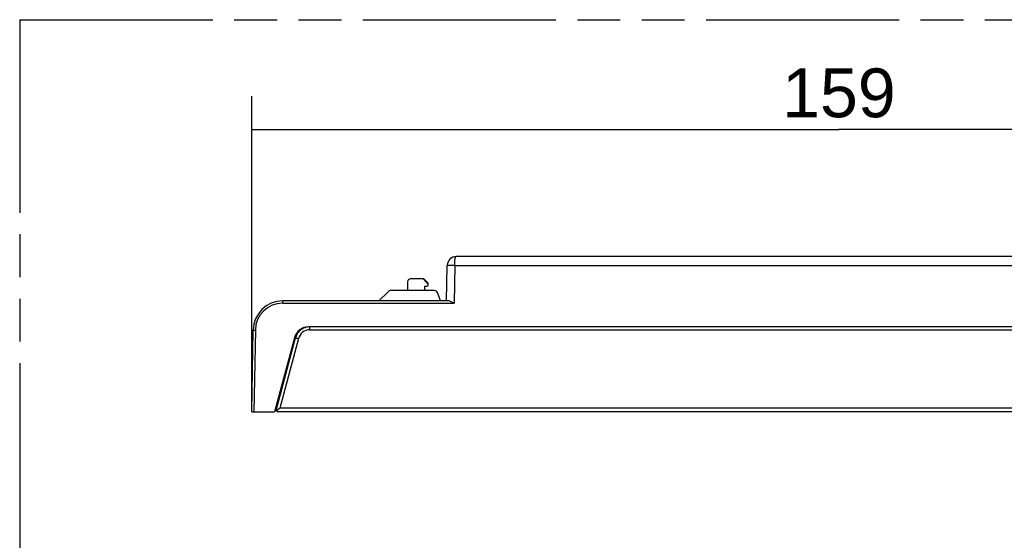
# Model space of a CAD drawing. Header units: millimetres. Extents: x 0 to 210, y 0 to 297.
# Tile 9 of 23: x 50 to 95, y 159 to 183. Entities that reach past the tile are written whole.
import ezdxf
from ezdxf.enums import TextEntityAlignment as Align

# ---------------------------------------------------------------- set-up
doc = ezdxf.new("R2010")
doc.units = ezdxf.units.MM
doc.header["$LTSCALE"] = 19.36
doc.linetypes.add('PHANTOM', pattern=[0.8, 0.45, -0.05, 0.1, -0.05, 0.1, -0.05])
doc.layers.get('0').update_dxf_attribs({"linetype": 'CONTINUOUS'})
doc.layers.add('DEFAULT_3', color=7, linetype='PHANTOM')
doc.layers.add('Z_DIM_2D', color=7, linetype='CONTINUOUS')
doc.styles.add('TEXTSTYLE_3', font='helveticaneueltw1g-ltcn.otf')
doc.dimstyles.new('DIMSTYLE_2', dxfattribs={"dimtxt": 2.2, "dimasz": 3.5, "dimexe": 1.5, "dimexo": 0, "dimgap": 0.55, "dimtad": 1, "dimdec": 1, "dimlfac": 3, "dimdsep": 46, "dimtxsty": 'TEXTSTYLE_3', "dimcen": 0.09, "dimclrt": 5, "dimadec": 0, "dimazin": 0, "dimtp": 0.5, "dimtm": 0.5, "dimtfac": 1, "dimtdec": 1, "dimtofl": 0, "dimtmove": 0, "dimatfit": 3, "dimfxl": 1, "dimtolj": 1, "dimarcsym": 0})

# ---------------------------------------------------------------- blocks, each defined once
blk = doc.blocks.new('*D2')
at = {"layer": 'Z_DIM_2D', "color": 2, "linetype": 'CONTINUOUS'}
for p, q in [((60.6, 164.992), (60.6, 179.23)), ((113.6, 164.992), (113.6, 179.23)), ((60.6, 177.73), (87.1, 177.73)), ((113.6, 177.73), (87.1, 177.73))]:
    blk.add_line(p, q, dxfattribs=at)
at = {"layer": 'Z_DIM_2D', "color": 5, "linetype": 'CONTINUOUS', "style": 'TEXTSTYLE_3'}
blk.add_text('159', height=2.2, dxfattribs=at).set_placement((87.1, 178.28), align=Align.CENTER)
blk = doc.blocks.new('_NONE')

msp = doc.modelspace()

# ---------------------------------------------------------------- linework, layer by layer
at = {"color": 7, "linetype": 'CONTINUOUS'}
for p, q in [((104.3735, 171.9925), (69.8268, 171.9925)), ((69.3985, 169.9925), (69.4266, 171.5994)), ((67.6335, 170.8591), (67.6335, 170.4591)), ((68.3668, 170.9925), (67.7668, 170.9925)), ((68.5196, 170.7925), (68.3311, 170.9925)), ((68.5668, 170.7925), (68.3668, 170.9925)), ((68.4001, 170.6591), (68.4001, 170.4591)), ((68.4001, 170.6591), (68.5001, 170.6591)), ((68.5196, 170.7925), (68.5668, 170.7925)), ((68.5668, 170.7258), (68.5668, 170.7925)), ((66.7513, 170.4103), (66.3335, 169.9925)), ((68.8377, 170.4591), (66.8692, 170.4591)), ((69.1243, 169.9925), (68.9943, 170.3495)), ((69.495, 169.9925), (61.9977, 169.9925)), ((60.6001, 164.9925), (60.6645, 168.6824)), ((111.0281, 168.8257), (63.1721, 168.8257)), ((62.5282, 168.3316), (61.6335, 164.9925)), ((61.7007, 165.0582), (62.5779, 168.3317)), ((62.214, 167.1591), (62.2635, 167.1591)), ((62.129, 166.6591), (62.08, 166.6591)), ((60.6001, 164.9925), (61.6335, 164.9925)), ((61.6828, 165.116), (61.6657, 165.1024)), ((61.6823, 165.1246), (61.6819, 165.1732)), ((112.3846, 164.9925), (61.8156, 164.9925))]:
    msp.add_line(p, q, dxfattribs=at)
at = {"color": 9, "linetype": 'CONTINUOUS'}
for p, q in [((69.7599, 171.5974), (69.7301, 169.8937)), ((69.7599, 171.5974), (104.4404, 171.5974)), ((61.9976, 169.8937), (69.7301, 169.8937)), ((61.9977, 169.8937), (61.9977, 169.9925)), ((60.7645, 168.6818), (60.7001, 164.9925)), ((63.2218, 168.6913), (110.9784, 168.6913)), ((63.2219, 168.6913), (63.2219, 168.8258)), ((62.7067, 168.2961), (61.8658, 165.1577)), ((62.053, 166.5583), (62.1021, 166.5583)), ((61.811, 165.6551), (61.8125, 165.4777)), ((112.3345, 165.1577), (61.8658, 165.1577))]:
    msp.add_line(p, q, dxfattribs=at)
at = {"color": 7, "linetype": 'CONTINUOUS'}
for centre, radius, start, end in [((69.8265, 171.5925), 0.4, 89.96467, 179.00094), ((67.7668, 170.8591), 0.1333, 90, 180), ((68.5001, 170.7258), 0.0667, 270, 360), ((66.8692, 170.2925), 0.1667, 90, 135), ((68.8377, 170.2925), 0.1667, 20, 90), ((61.9977, 168.6591), 1.3333, 90, 179), ((63.1721, 168.159), 0.6667, 90, 165), ((63.2218, 168.1592), 0.6666, 109.85291, 157.48833), ((63.2213, 168.1607), 0.665, 103.64428, 109.85295), ((63.2222, 168.1564), 0.6694, 97.50097, 103.63289), ((63.2213, 168.1592), 0.6661, 158.6113, 164.98952), ((63.2252, 168.1577), 0.6703, 157.47952, 158.61768), ((61.8156, 165.1258), 0.1333, 180.49982, 270)]:
    msp.add_arc(centre, radius, start, end, dxfattribs=at)
at = {"color": 9, "linetype": 'CONTINUOUS'}
for centre, radius, start, end in [((61.9977, 168.6603), 1.2334, 90.00314, 179.00215), ((63.2219, 168.1579), 0.5334, 90.01197, 164.9898)]:
    msp.add_arc(centre, radius, start, end, dxfattribs=at)
at = {"color": 7, "linetype": 'CONTINUOUS'}
for start_param, end_param in [(1.2260354, 2.1420979), (1.07124, 1.1793338)]:
    msp.add_ellipse((63.2217, 168.1591), major_axis=(0.4934, 0.4484), ratio=0.9999713, start_param=start_param, end_param=end_param, dxfattribs=at)
at = {"color": 9, "linetype": 'CONTINUOUS'}
for points, knots in [([(69.7599, 171.5974), (69.7595, 171.6482), (69.7631, 171.7422), (69.7757, 171.8642), (69.7927, 171.9442), (69.8097, 171.9829), (69.8218, 171.9925), (69.8268, 171.9925)], [0, 0, 0, 0, 0.3722865, 0.687383, 0.9012813, 0.9633121, 1, 1, 1, 1]), ([(69.7599, 171.5974), (69.7382, 171.5977), (69.6957, 171.5984), (69.634, 171.5993), (69.5771, 171.5999), (69.5273, 171.6005), (69.491, 171.6007), (69.4669, 171.6007), (69.4529, 171.6006), (69.4422, 171.6003), (69.4336, 171.6004), (69.43, 171.5995), (69.4266, 171.6), (69.4266, 171.5994)], [0, 0, 0, 0, 0.1948845, 0.3826435, 0.5554569, 0.706909, 0.8312728, 0.8817013, 0.9236669, 0.9567445, 0.9805867, 0.9950304, 1, 1, 1, 1]), ([(60.6645, 168.6824), (60.6645, 168.6831), (60.6686, 168.682), (60.6728, 168.6832), (60.6827, 168.6826), (60.6946, 168.6828), (60.7097, 168.6826), (60.7332, 168.6824), (60.7518, 168.6821), (60.7645, 168.6819)], [0, 0, 0, 0, 0.0194075, 0.0762639, 0.1686882, 0.2928921, 0.4443088, 0.6172731, 1, 1, 1, 1]), ([(62.5779, 168.3317), (62.5779, 168.3308), (62.581, 168.331), (62.5837, 168.3296), (62.5904, 168.328), (62.6009, 168.3248), (62.6168, 168.3204), (62.636, 168.3151), (62.6664, 168.3069), (62.6903, 168.3004), (62.7067, 168.296)], [0, 0, 0, 0, 0.0197282, 0.0437099, 0.0768665, 0.1694757, 0.2937542, 0.4451285, 0.6179319, 1, 1, 1, 1])]:
    msp.add_open_spline(points, degree=3, knots=knots, dxfattribs=at)
at = {"color": 7, "linetype": 'CONTINUOUS'}
for points, knots in [([(69.7301, 169.8937), (69.6897, 169.916), (69.6308, 169.949), (69.5523, 169.9826), (69.5133, 169.9925), (69.495, 169.9925)], [0, 0, 0, 0, 0.5395507, 0.7863536, 1, 1, 1, 1]), ([(61.7591, 165.0678), (61.7556, 165.0648), (61.7423, 165.0534), (61.7292, 165.0419), (61.7196, 165.0333)], [0, 0, 0, 0, 0.2631734, 1, 1, 1, 1]), ([(61.8658, 165.1577), (61.8566, 165.1501), (61.821, 165.1202), (61.7854, 165.0903), (61.7591, 165.0678)], [0, 0, 0, 0, 0.2558106, 1, 1, 1, 1])]:
    msp.add_open_spline(points, degree=3, knots=knots, dxfattribs=at)
at = {"layer": 'DEFAULT_3', "color": 7, "linetype": 'PHANTOM'}
for q in [(50.1286, 132.68), (150.1286, 182.68)]:
    msp.add_line((50.1286, 182.68), q, dxfattribs=at)

# ---------------------------------------------------------------- dimensions: what is measured, and where the dimension line sits
at = {"layer": 'Z_DIM_2D', "color": 2, "linetype": 'CONTINUOUS'}
dim = msp.add_linear_dim(base=(113.6001, 177.7297), p1=(60.6001, 164.9925), p2=(113.6001, 164.9925), dimstyle='DIMSTYLE_2', override={"dimblk1": 'NONE', "dimblk2": 'NONE', "dimsah": 1}, dxfattribs=at)
dim.commit()
dim.dimension.update_dxf_attribs({"geometry": '*D2', "text_midpoint": (87.1001, 177.7297), "dimtype": 160})

doc.saveas('drawing.dxf')
